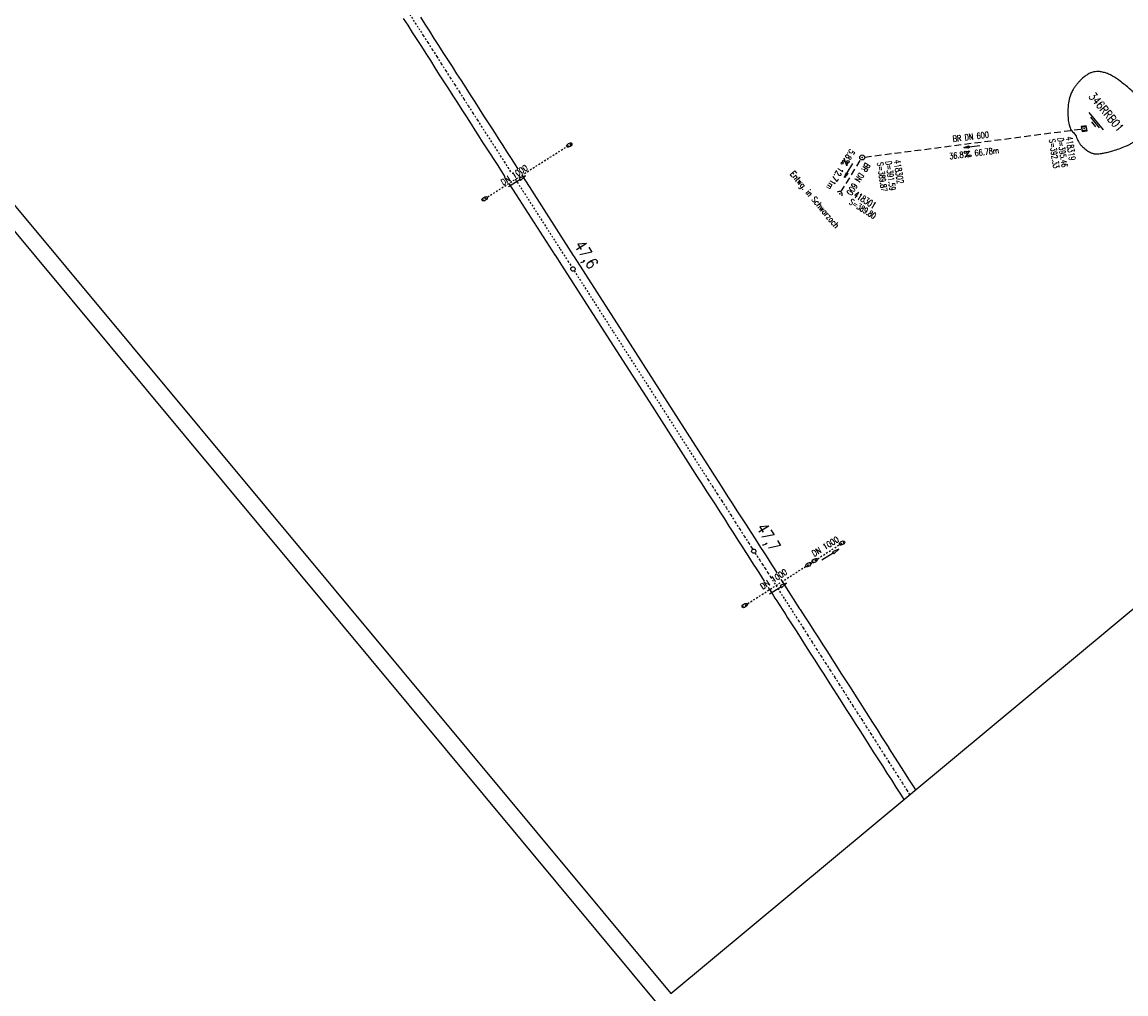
# Model space of a CAD drawing. Extents: x 448150 to 449332, y 437108 to 438384.
# Tile 3 of 46: x 448568 to 448897, y 437253 to 437543. Entities that reach past the tile are written whole.
import ezdxf
from ezdxf.enums import TextEntityAlignment as Align

# ---------------------------------------------------------------- set-up
doc = ezdxf.new("R2010")
doc.units = 0
doc.header["$LTSCALE"] = 2
doc.header["$MEASUREMENT"] = 0
for name, pattern in [('ACAD_ISO10W100W', [0.5, 0.25, -0.25]), ('AUSGEZOGEN', [0]), ('GESTRICH-X2', [1.5, 1, -0.5]), ('STRICHLINIEX2', [0.5, 0.25, -0.25]), ('STRICHPT-X3', [3, 1.5, -0.75, 0, -0.75])]:
    doc.linetypes.add(name, pattern=pattern)
doc.layers.get('0').update_dxf_attribs({"linetype": 'AUSGEZOGEN'})
for name, color, linetype in [('ACHSE', 250, 'STRICHPT-X3'), ('Bahnachse', 7, 'CONTINUOUS'), ('Durchlässe', 15, 'CONTINUOUS'), ('FBR', 8, 'CONTINUOUS'), ('Gleisachsen', 7, 'CONTINUOUS'), ('KANAL', 7, 'GESTRICH-X2'), ('PFEIL', 7, 'CONTINUOUS'), ('Planeinteilung', 6, 'CONTINUOUS'), ('RAHMEN', 250, 'AUSGEZOGEN'), ('RRB', 4, 'AUSGEZOGEN'), ('SCHACHTNR', 6, 'CONTINUOUS'), ('SCHLITZRINNE', 8, 'AUSGEZOGEN'), ('SCHRIFT', 7, 'AUSGEZOGEN'), ('SCHSYMBOL', 7, 'AUSGEZOGEN'), ('TEXTO', 4, 'CONTINUOUS'), ('TEXTU', 4, 'CONTINUOUS'), ('Wegdurchlässe', 15, 'CONTINUOUS')]:
    doc.layers.add(name, color=color, linetype=linetype)
doc.styles.add('ROMANS', font='romans.shx', dxfattribs={"width": 0.8})

# ---------------------------------------------------------------- blocks, each defined once
blk = doc.blocks.new('PFEIL2')
at = {"color": 0}
for p, q in [((0.88, 0), (-2.4, -0.01)), ((0.88, -0.27), (0.88, 0.28)), ((0.88, 0.28), (2.43, 0.01)), ((0.91, 0.27), (0.88, 0.26)), ((0.97, 0.26), (0.88, 0.25)), ((1.02, 0.25), (0.88, 0.23)), ((1.07, 0.24), (0.88, 0.21)), ((1.13, 0.23), (0.88, 0.19)), ((1.18, 0.22), (0.88, 0.17)), ((1.24, 0.21), (0.88, 0.15)), ((1.29, 0.21), (0.88, 0.14)), ((1.34, 0.2), (0.88, 0.12)), ((1.4, 0.19), (0.88, 0.1)), ((1.45, 0.18), (0.88, 0.08)), ((1.51, 0.17), (0.88, 0.06)), ((1.56, 0.16), (0.88, 0.04)), ((1.61, 0.15), (0.88, 0.02)), ((1.67, 0.14), (0.88, 0.01)), ((1.72, 0.13), (0.88, -0.01)), ((1.78, 0.12), (0.88, -0.03)), ((1.83, 0.11), (0.88, -0.05)), ((1.88, 0.1), (0.88, -0.07)), ((1.94, 0.09), (0.88, -0.09)), ((2.05, 0.08), (0.88, -0.12)), ((1.99, 0.08), (0.88, -0.11)), ((2.1, 0.07), (0.88, -0.14)), ((2.15, 0.06), (0.88, -0.16)), ((2.21, 0.05), (0.88, -0.18)), ((2.26, 0.04), (0.88, -0.2)), ((2.32, 0.03), (0.88, -0.22)), ((2.37, 0.02), (0.88, -0.23)), ((2.42, 0.01), (0.88, -0.25)), ((2.43, 0.01), (0.88, -0.27))]:
    blk.add_line(p, q, dxfattribs=at)
blk = doc.blocks.new('20')
blk.add_lwpolyline([(-0.75, -0.75), (0.75, -0.75), (0.75, 0.75), (-0.75, 0.75)], close=True)
blk.add_circle((0, 0), 0.676)
blk.add_point((0, 0))
blk = doc.blocks.new('PROM')
blk.add_line((1.57, 1.82), (0.02, 0.02))
for centre, radius in [((0.32, 1.51), 0.317), ((0.94, 0.29), 0.283), ((1.64, 0.29), 0.283)]:
    blk.add_circle(centre, radius)
blk.add_arc((0.99, 2.68), 1.03, 239.1414, 303.3549)
blk = doc.blocks.new('WASSER2')
at = {"layer": 'TEXTU'}
for p, q in [((-3.34, 0.01), (3.36, 0.01)), ((-1.9, -0.54), (2.16, -0.54)), ((-0.7, -1.16), (1.24, -1.16))]:
    blk.add_line(p, q, dxfattribs=at)
blk = doc.blocks.new('1135594')
blk.add_line((0, 0), (1135, 0))
at = {"layer": 'RAHMEN'}
for p, q in [((950, 5), (950, 589)), ((25, 5), (950, 5))]:
    blk.add_line(p, q, dxfattribs=at)
blk = doc.blocks.new('GST')
at = {"color": 0}
blk.add_circle((0, 0), 0.75, dxfattribs=at)
blk.add_point((0, 0), dxfattribs=at)
blk = doc.blocks.new('10')
blk.add_blockref('GST', (0, 0))
blk = doc.blocks.new('40')
at = {"color": 0}
blk.add_arc((0.02, 0.31), 0.91, 192.5363, 347.4637, dxfattribs=at)
blk.add_point((0, 0), dxfattribs=at)

msp = doc.modelspace()

# ---------------------------------------------------------------- hatches: boundary and pattern name
at = {"layer": 'SCHLITZRINNE'}
h = msp.add_hatch(dxfattribs=at)
h.set_pattern_fill('_USER', color=256, scale=1.5, angle=45, style=0, pattern_type=0)
h.set_pattern_definition([(0.19809, (448696.2442, 437758.0261), (-0.005186, 1.499991), [])])
edge = h.paths.add_edge_path()
edge.add_arc((450103.94, 439168.64), 1992.85, 225.25393, 225.3265)
edge.add_arc((450104.38, 439169.08), 1993.47, 225.3265, 225.68551)
edge.add_arc((450114.11, 439179.05), 2007.4, 225.68551, 226.04327)
edge.add_arc((450116.37, 439181.4), 2010.66, 226.04327, 226.40034)
edge.add_arc((450108.35, 439172.97), 1999.02, 226.40034, 226.75845)
edge.add_arc((450107.36, 439171.92), 1997.58, 226.75845, 227.1169)
edge.add_arc((450114.22, 439179.31), 2007.66, 227.1169, 227.47445)
edge.add_arc((450112.04, 439176.93), 2004.44, 227.47445, 227.83238)
edge.add_arc((450107.82, 439172.27), 1998.16, 227.83238, 228.19088)
edge.add_arc((450107.66, 439172.09), 1997.92, 228.19088, 228.54975)
edge.add_arc((450107.03, 439171.38), 1996.96, 228.54975, 228.9087)
edge.add_arc((450111.57, 439176.59), 2003.87, 228.9087, 229.26596)
edge.add_arc((450119.09, 439185.32), 2015.39, 229.26596, 229.6222)
edge.add_arc((450115.13, 439180.66), 2009.28, 229.6222, 229.97992)
edge.add_arc((450101.81, 439164.79), 1988.56, 229.97992, 230.3395)
edge.add_arc((450135.91, 439205.92), 2041.98, 230.3395, 230.69914)
edge.add_arc((450015.79, 439059.17), 1852.34, 230.69914, 231.07675)
edge.add_arc((450440.04, 439584.51), 2527.6, 231.07675, 231.41321)
edge.add_arc((449605.18, 438538.21), 1189.04, 231.41321, 231.90377)
edge.add_arc((451876.6, 441435.45), 4870.53, 231.90377, 232.05412)
edge.add_arc((449764.39, 438726.67), 1435.57, 232.05412, 232.33105)
edge.add_arc((663048.57, 714993.47), 350453.47, 232.3310515, 232.3318237)
edge.add_arc((452105.71, 441751.77), 5260.88, 232.33184, 232.33814)
edge.add_arc((1083717.78, 1260087.56), 1038995.51, 232.33813988, 232.33882921)
edge.add_arc((362297.75, 325361.77), 141749.67, 52.3359582, 52.3410109, ccw=False)
edge.add_arc((130991.07, 25697.41), 520301.52, 52.3345817, 52.3359582, ccw=False)
edge.add_arc((597397.74, 629905.02), 242982.19, 232.3337962, 232.3367437)
edge.add_arc((1091510.3, 1270060.01), 1051651.24, 232.33674373, 232.33742474)
edge.add_arc((63904.41, -61307.14), 630166.93, 52.33651599, 52.33765249, ccw=False)
edge.add_line((448950.68, 437541.27), (448965.93, 437529.5))
edge.add_arc((450103.94, 439168.64), 1993.35, 225.25393, 225.3265)
edge.add_arc((450104.38, 439169.08), 1993.97, 225.3265, 225.63581)
h = msp.add_hatch(dxfattribs=at)
h.set_pattern_fill('_USER', color=256, scale=1.5, angle=45, style=0, pattern_type=0)
h.set_pattern_definition([(5.43336, (448830.8072, 437635.437), (-0.142032, 1.4932605), [])])
edge = h.paths.add_edge_path()
edge.add_arc((450115.13, 439180.66), 2009.78, 229.70284, 229.97992)
edge.add_arc((450101.81, 439164.79), 1989.06, 229.97992, 230.3395)
edge.add_arc((450135.91, 439205.92), 2042.48, 230.3395, 230.69914)
edge.add_arc((450015.79, 439059.17), 1852.84, 230.69914, 231.07675)
edge.add_arc((450440.04, 439584.51), 2528.1, 231.07675, 231.21142)
edge.add_arc((450103.94, 439168.64), 1992.85, 225.25393, 225.3265)
edge.add_arc((450104.38, 439169.08), 1993.47, 225.3265, 225.68551)
edge.add_arc((450114.11, 439179.05), 2007.4, 225.68551, 226.04327)
edge.add_arc((450116.37, 439181.4), 2010.66, 226.04327, 226.40034)
edge.add_arc((450108.35, 439172.97), 1999.02, 226.40034, 226.75845)
edge.add_arc((450107.36, 439171.92), 1997.58, 226.75845, 227.1169)
edge.add_arc((450114.22, 439179.31), 2007.66, 227.1169, 227.47445)
edge.add_arc((450112.04, 439176.93), 2004.44, 227.47445, 227.83238)
edge.add_arc((450107.82, 439172.27), 1998.16, 227.83238, 228.19088)
edge.add_arc((450107.66, 439172.09), 1997.92, 228.19088, 228.54975)
edge.add_arc((450107.03, 439171.38), 1996.96, 228.54975, 228.9087)
edge.add_arc((450111.57, 439176.59), 2003.87, 228.9087, 229.26596)
edge.add_arc((450119.09, 439185.32), 2015.39, 229.26596, 229.6222)
edge.add_arc((450115.13, 439180.66), 2009.28, 229.6222, 229.97992)
edge.add_arc((450101.81, 439164.79), 1988.56, 229.97992, 230.3395)
edge.add_arc((450135.91, 439205.92), 2041.98, 230.3395, 230.69914)
edge.add_arc((450015.79, 439059.17), 1852.34, 230.69914, 231.07675)
edge.add_arc((450440.04, 439584.51), 2527.6, 231.07675, 231.41321)
edge.add_arc((449605.18, 438538.21), 1189.04, 231.41321, 231.90377)
edge.add_arc((451876.6, 441435.45), 4870.53, 231.90377, 232.05412)
edge.add_arc((449764.39, 438726.67), 1435.57, 232.05412, 232.33105)
edge.add_arc((663048.57, 714993.47), 350453.47, 232.3310515, 232.3318237)
edge.add_arc((452105.71, 441751.77), 5260.88, 232.33184, 232.33814)
edge.add_arc((1083717.78, 1260087.56), 1038995.51, 232.33813988, 232.33882921)
edge.add_arc((362297.75, 325361.77), 141749.67, 52.3359582, 52.3410109, ccw=False)
edge.add_arc((130991.07, 25697.41), 520301.52, 52.3345817, 52.3359582, ccw=False)
edge.add_arc((597397.74, 629905.02), 242982.19, 232.3337962, 232.3367437)
edge.add_arc((1091510.3, 1270060.01), 1051651.24, 232.33674373, 232.33742474)
edge.add_arc((63904.41, -61307.14), 630166.93, 52.33651599, 52.33765249, ccw=False)
edge.add_line((448950.68, 437541.27), (448965.93, 437529.5))

# ---------------------------------------------------------------- linework, layer by layer
at = {"layer": 'ACHSE'}
for points in [[(448892.53, 437588.68, 0.000003), (448902.42, 437581.04, -0.000022), (448912.32, 437573.41, -0.000006), (448922.22, 437565.77, 0.000013), (448932.11, 437558.13, 0.000003), (448942.01, 437550.49, -0.000005), (448951.9, 437542.85, -0.000002), (448981.59, 437519.94, 0.000001), (449011.27, 437497.03, 0), (449049.14, 437467.8, 0), (449090.43, 437435.92, 0.000002), (449130.01, 437405.37, -0.000003), (449169.59, 437374.82, -0.000001), (449183.7, 437363.93, 0.000004)], [(448888.34, 437591.92, 0.000003), (448892.07, 437589.03, 0.000028)]]:
    msp.add_lwpolyline(points, format="xyb", dxfattribs=at)
at = {"layer": 'Bahnachse', "linetype": 'ACAD_ISO10W100W'}
for p, q in [((448683.41, 437545.22), (448685.08, 437542.63)), ((448685.08, 437542.63), (448686.1, 437541.04)), ((448686.1, 437541.04), (448687.46, 437538.92)), ((448687.46, 437538.92), (448688.82, 437536.81)), ((448688.82, 437536.81), (448690.15, 437534.74)), ((448690.15, 437534.74), (448691.51, 437532.63)), ((448691.51, 437532.63), (448692.82, 437530.49)), ((448692.82, 437530.49), (448694.18, 437528.38)), ((448694.18, 437528.38), (448695.51, 437526.31)), ((448695.51, 437526.31), (448696.87, 437524.19)), ((448696.87, 437524.19), (448698.23, 437522.08)), ((448698.23, 437522.08), (448699.59, 437519.96)), ((448699.59, 437519.96), (448700.92, 437517.89)), ((448700.92, 437517.89), (448702.28, 437515.78)), ((448702.28, 437515.78), (448703.64, 437513.67)), ((448703.64, 437513.67), (448704.77, 437511.89)), ((448704.77, 437511.89), (448705.9, 437510.11)), ((448705.9, 437510.11), (448707.01, 437508.37)), ((448707.01, 437508.37), (448708.19, 437506.61)), ((448708.19, 437506.61), (448709.32, 437504.83)), ((448709.32, 437504.83), (448710.45, 437503.05)), ((448710.45, 437503.05), (448711.58, 437501.27)), ((448711.58, 437501.27), (448712.69, 437499.54)), ((448712.69, 437499.54), (448713.72, 437497.92)), ((448714.93, 437496.01), (448714.95, 437495.98)), ((448714.95, 437495.98), (448717.13, 437492.59)), ((448717.13, 437492.59), (448728.3, 437475.17)), ((448728.3, 437475.17), (448730.63, 437471.58)), ((448730.63, 437471.58), (448731.76, 437469.81)), ((448732.46, 437468.72), (448738.34, 437459.54)), ((448738.34, 437459.54), (448744.12, 437450.51)), ((448744.12, 437450.51), (448757.62, 437429.5)), ((448757.62, 437429.5), (448771.11, 437408.43)), ((448771.11, 437408.43), (448772.47, 437406.31)), ((448772.47, 437406.31), (448773.8, 437404.24)), ((448773.8, 437404.24), (448775.16, 437402.13)), ((448775.16, 437402.13), (448776.52, 437400.02)), ((448776.52, 437400.02), (448777.88, 437397.9)), ((448777.88, 437397.9), (448779.21, 437395.83)), ((448779.21, 437395.83), (448780.53, 437393.7)), ((448780.53, 437393.7), (448781.88, 437391.58)), ((448781.88, 437391.58), (448783.24, 437389.47)), ((448783.24, 437389.47), (448784.58, 437387.4)), ((448784.58, 437387.4), (448785.39, 437386.13)), ((448785.39, 437386.13), (448785.74, 437385.59)), ((448786.44, 437384.5), (448787.02, 437383.59)), ((448787.02, 437383.59), (448787.83, 437382.33)), ((448787.83, 437382.33), (448788.65, 437381.06)), ((448788.65, 437381.06), (448789.44, 437379.83)), ((448789.44, 437379.83), (448790.26, 437378.56)), ((448790.26, 437378.56), (448791.07, 437377.3)), ((448791.07, 437377.3), (448791.08, 437377.28)), ((448791.07, 437377.3), (448793.22, 437373.9)), ((448793.22, 437373.9), (448793.76, 437373.06)), ((448793.76, 437373.06), (448794.3, 437372.21)), ((448794.3, 437372.21), (448794.85, 437371.37)), ((448794.85, 437371.37), (448795.37, 437370.57)), ((448795.37, 437370.57), (448795.91, 437369.72)), ((448795.91, 437369.72), (448796.45, 437368.88)), ((448796.45, 437368.88), (448797, 437368.03)), ((448797, 437368.03), (448797.54, 437367.18)), ((448797.54, 437367.18), (448798.08, 437366.34)), ((448798.08, 437366.34), (448799.44, 437364.22)), ((448799.44, 437364.22), (448800.8, 437362.11)), ((448800.8, 437362.11), (448802.09, 437360.02)), ((448802.09, 437360.02), (448803.45, 437357.9)), ((448803.45, 437357.9), (448804.8, 437355.79)), ((448804.8, 437355.79), (448806.16, 437353.68)), ((448806.16, 437353.68), (448807.5, 437351.61)), ((448807.5, 437351.61), (448808.85, 437349.49)), ((448808.85, 437349.49), (448810.21, 437347.38)), ((448810.21, 437347.38), (448811.57, 437345.27)), ((448811.57, 437345.27), (448812.9, 437343.2)), ((448812.9, 437343.2), (448814.22, 437341.06)), ((448814.22, 437341.06), (448815.57, 437338.94)), ((448815.57, 437338.94), (448816.93, 437336.83)), ((448816.93, 437336.83), (448818.27, 437334.76)), ((448818.27, 437334.76), (448819.63, 437332.65)), ((448819.63, 437332.65), (448820.98, 437330.53)), ((448820.98, 437330.53), (448822.34, 437328.42)), ((448822.34, 437328.42), (448823.63, 437326.33)), ((448823.63, 437326.33), (448824.99, 437324.21)), ((448824.99, 437324.21), (448826.35, 437322.1)), ((448826.35, 437322.1), (448827.7, 437319.99)), ((448827.7, 437319.99), (448829.04, 437317.92)), ((448829.04, 437317.92), (448830.4, 437315.8)), ((448830.4, 437315.8), (448831.71, 437313.66)), ((448831.71, 437313.66), (448832.55, 437312.36))]:
    msp.add_line(p, q, dxfattribs=at)
at = {"layer": 'Bahnachse', "linetype": 'Continuous'}
for centre, start_param, end_param in [((448732.11, 437469.26), 4.476415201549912, 10.7596005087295), ((448786.06, 437385.03), 4.476415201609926, 10.75960050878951)]:
    msp.add_ellipse(centre, major_axis=(0.46, 0.46), ratio=1, start_param=start_param, end_param=end_param, dxfattribs=at)
at = {"layer": 'Durchlässe', "linetype": 'STRICHLINIEX2'}
for p, q in [((448705, 437489.7), (448731.78, 437506.72)), ((448782.6, 437368.32), (448803.13, 437381.5))]:
    msp.add_line(p, q, dxfattribs=at)
at = {"layer": 'Durchlässe', "linetype": 'Continuous'}
for p, q in [((448712.91, 437493.84), (448716.29, 437495.99)), ((448717.97, 437497.06), (448716.07, 437496.33)), ((448716.07, 437496.33), (448716.5, 437495.65)), ((448716.5, 437495.65), (448717.97, 437497.06)), ((448790.76, 437372.27), (448794.14, 437374.42)), ((448795.82, 437375.5), (448793.92, 437374.76)), ((448793.92, 437374.76), (448794.35, 437374.09)), ((448794.35, 437374.09), (448795.82, 437375.5))]:
    msp.add_line(p, q, dxfattribs=at)
msp.add_ellipse((448731.02, 437506.24), major_axis=(0.76, 0.483), ratio=0.555549, start_param=3.141593, end_param=9.424778, dxfattribs=at)
for centre, major_axis, ratio in [((448705.76, 437490.19), (0.76, 0.483), 0.555549), ((448802.37, 437381.01), (0.757, 0.486), 0.555556), ((448804.22, 437382.2), (0.757, 0.486), 0.555556), ((448783.36, 437368.8), (0.757, 0.486), 0.555556)]:
    msp.add_ellipse(centre, major_axis=major_axis, ratio=ratio, dxfattribs=at)
at = {"layer": 'FBR'}
for points in [[(448893.75, 437590.26, 0.000003), (448903.65, 437582.63, -0.000022), (448913.54, 437574.99, -0.000006), (448923.44, 437567.35, 0.000013), (448933.33, 437559.71, 0.000003), (448943.23, 437552.07, -0.000005), (448953.12, 437544.44, -0.000002), (448982.81, 437521.52), (449012.49, 437498.61), (449035.23, 437481.06), (449050.36, 437469.38), (449091.65, 437437.51, 0.000002), (449131.24, 437406.96, -0.000003), (449170.82, 437376.41, -0.000001), (449185.28, 437365.24, -0.000001)], [(448881.99, 437575.03, 0.000003), (448891.88, 437567.39, -0.000022), (448901.78, 437559.75, -0.000006), (448911.67, 437552.11, 0.000013), (448921.57, 437544.47, 0.000003), (448931.46, 437536.84, -0.000005), (448941.36, 437529.2, -0.000002), (448971.05, 437506.29), (449000.73, 437483.37), (449002.07, 437482.34)], [(448889.56, 437593.5, 0.000003), (448893.29, 437590.62, 0.000028)], [(448877.76, 437578.29, 0.000003), (448881.53, 437575.38, 0.000028)], [(448834.23, 437657.34, 0.00017), (448835.27, 437656.47, 0.001569), (448844.76, 437648.55, 0.001569), (448854.56, 437640.48, 0.001647), (448863.94, 437632.85, 0.001468), (448875.41, 437623.64, 0.00214), (448883.33, 437617.38, 0.000657), (448893.31, 437609.57, 0.001208), (448898.76, 437605.35, 0.000003), (448902.46, 437602.49, 0.000028), (448902.92, 437602.14, 0.000003), (448912.81, 437594.5, -0.000022), (448922.71, 437586.86, -0.000006), (448932.6, 437579.22, 0.000013), (448942.5, 437571.59, 0.000003), (448952.39, 437563.95, -0.000005), (448962.29, 437556.31, -0.000002), (448991.97, 437533.4), (449021.66, 437510.48), (449047.05, 437490.89)]]:
    msp.add_lwpolyline(points, format="xyb", dxfattribs=at)
at = {"layer": 'Gleisachsen', "linetype": 'Continuous'}
for p, q in [((448681.48, 437544.04), (448682.82, 437541.97)), ((448682.82, 437541.97), (448684.18, 437539.86)), ((448686.65, 437544.37), (448687.94, 437542.28)), ((448687.94, 437542.28), (448689.29, 437540.17)), ((448684.18, 437539.86), (448685.53, 437537.75)), ((448689.29, 437540.17), (448690.65, 437538.05)), ((448685.53, 437537.75), (448686.89, 437535.63)), ((448686.89, 437535.63), (448688.23, 437533.56)), ((448690.65, 437538.05), (448692.01, 437535.94)), ((448692.01, 437535.94), (448693.34, 437533.87)), ((448688.23, 437533.56), (448689.58, 437531.45)), ((448693.34, 437533.87), (448694.7, 437531.75)), ((448694.7, 437531.75), (448696.06, 437529.64)), ((448689.58, 437531.45), (448690.9, 437529.31)), ((448690.9, 437529.31), (448692.25, 437527.2)), ((448696.06, 437529.64), (448697.42, 437527.53)), ((448692.25, 437527.2), (448693.59, 437525.13)), ((448693.59, 437525.13), (448694.95, 437523.01)), ((448697.42, 437527.53), (448698.75, 437525.46)), ((448698.75, 437525.46), (448700.11, 437523.34)), ((448694.95, 437523.01), (448696.3, 437520.9)), ((448700.11, 437523.34), (448701.47, 437521.23)), ((448696.3, 437520.9), (448697.66, 437518.79)), ((448697.66, 437518.79), (448699, 437516.72)), ((448701.47, 437521.23), (448702.83, 437519.12)), ((448702.83, 437519.12), (448704.16, 437517.05)), ((448699, 437516.72), (448700.36, 437514.6)), ((448704.16, 437517.05), (448705.47, 437514.91)), ((448700.36, 437514.6), (448701.71, 437512.49)), ((448701.71, 437512.49), (448702.84, 437510.71)), ((448705.47, 437514.91), (448706.65, 437513.15)), ((448706.65, 437513.15), (448707.78, 437511.37)), ((448702.84, 437510.71), (448703.98, 437508.93)), ((448703.98, 437508.93), (448705.08, 437507.19)), ((448707.78, 437511.37), (448708.89, 437509.64)), ((448708.89, 437509.64), (448710.02, 437507.85)), ((448705.08, 437507.19), (448706.26, 437505.43)), ((448706.26, 437505.43), (448707.39, 437503.65)), ((448710.02, 437507.85), (448711.15, 437506.07)), ((448711.15, 437506.07), (448712.28, 437504.29)), ((448707.39, 437503.65), (448708.52, 437501.87)), ((448712.28, 437504.29), (448713.46, 437502.54)), ((448713.46, 437502.54), (448714.57, 437500.8)), ((448708.52, 437501.87), (448709.66, 437500.09)), ((448709.66, 437500.09), (448710.76, 437498.36)), ((448714.57, 437500.8), (448715.7, 437499.02)), ((448710.76, 437498.36), (448711.79, 437496.74)), ((448716.83, 437497.24), (448719.01, 437493.86)), ((448713.02, 437494.8), (448713.03, 437494.8)), ((448713.03, 437494.8), (448715.2, 437491.41)), ((448719.01, 437493.86), (448732.17, 437473.29)), ((448715.2, 437491.41), (448726.81, 437473.31)), ((448726.83, 437473.32), (448728.71, 437470.41)), ((448732.18, 437473.3), (448732.47, 437472.83)), ((448732.47, 437472.83), (448746, 437451.78)), ((448728.71, 437470.41), (448742.2, 437449.33)), ((448742.2, 437449.33), (448755.71, 437428.33)), ((448746, 437451.78), (448759.47, 437430.75)), ((448759.47, 437430.75), (448772.95, 437409.67)), ((448755.71, 437428.33), (448769.19, 437407.25)), ((448769.19, 437407.25), (448770.55, 437405.14)), ((448772.95, 437409.67), (448774.31, 437407.56)), ((448774.31, 437407.56), (448775.65, 437405.49)), ((448770.55, 437405.14), (448771.89, 437403.07)), ((448775.65, 437405.49), (448777, 437403.38)), ((448777, 437403.38), (448778.36, 437401.26)), ((448771.89, 437403.07), (448773.24, 437400.96)), ((448773.24, 437400.96), (448774.6, 437398.84)), ((448778.36, 437401.26), (448779.72, 437399.15)), ((448774.6, 437398.84), (448775.96, 437396.73)), ((448775.96, 437396.73), (448777.29, 437394.66)), ((448779.72, 437399.15), (448781.05, 437397.08)), ((448781.05, 437397.08), (448782.41, 437394.96)), ((448777.29, 437394.66), (448778.61, 437392.52)), ((448782.41, 437394.96), (448783.77, 437392.85)), ((448778.61, 437392.52), (448779.96, 437390.41)), ((448779.96, 437390.41), (448781.32, 437388.29)), ((448783.77, 437392.85), (448785.13, 437390.74)), ((448785.13, 437390.74), (448786.46, 437388.67)), ((448781.32, 437388.29), (448782.66, 437386.22)), ((448786.46, 437388.67), (448787.28, 437387.4)), ((448787.28, 437387.4), (448788.09, 437386.13)), ((448782.66, 437386.22), (448783.47, 437384.96)), ((448783.47, 437384.96), (448784.29, 437383.69)), ((448784.29, 437383.69), (448785.1, 437382.42)), ((448788.09, 437386.13), (448788.91, 437384.86)), ((448788.91, 437384.86), (448789.72, 437383.59)), ((448789.72, 437383.59), (448790.54, 437382.33)), ((448785.1, 437382.42), (448785.92, 437381.15)), ((448785.92, 437381.15), (448786.73, 437379.88)), ((448790.54, 437382.33), (448791.35, 437381.06)), ((448791.35, 437381.06), (448792.14, 437379.83)), ((448786.73, 437379.88), (448787.52, 437378.66)), ((448787.52, 437378.66), (448788.34, 437377.39)), ((448788.34, 437377.39), (448789.15, 437376.12)), ((448792.14, 437379.83), (448792.96, 437378.56)), ((448792.96, 437378.56), (448793.01, 437378.47)), ((448789.15, 437376.12), (448789.16, 437376.11)), ((448790.31, 437374.31), (448790.78, 437373.58)), ((448790.75, 437373.58), (448791.3, 437372.73)), ((448790.78, 437373.58), (448790.78, 437373.58)), ((448794.13, 437376.65), (448794.54, 437376.01)), ((448794.54, 437376.01), (448794.56, 437375.98)), ((448794.54, 437376.01), (448799.72, 437367.87)), ((448791.3, 437372.73), (448791.84, 437371.88)), ((448791.84, 437371.88), (448792.38, 437371.04)), ((448792.38, 437371.04), (448792.93, 437370.19)), ((448792.93, 437370.19), (448793.45, 437369.39)), ((448793.45, 437369.39), (448793.99, 437368.55)), ((448793.99, 437368.55), (448794.53, 437367.7)), ((448794.53, 437367.7), (448795.08, 437366.86)), ((448799.72, 437367.87), (448799.92, 437367.58)), ((448799.92, 437367.58), (448801.28, 437365.47)), ((448795.08, 437366.86), (448795.62, 437366.01)), ((448795.62, 437366.01), (448796.16, 437365.16)), ((448796.16, 437365.16), (448797.52, 437363.05)), ((448801.28, 437365.47), (448802.64, 437363.36)), ((448797.52, 437363.05), (448798.88, 437360.94)), ((448798.88, 437360.94), (448800.17, 437358.84)), ((448802.64, 437363.36), (448803.97, 437361.29)), ((448803.97, 437361.29), (448805.33, 437359.17)), ((448800.17, 437358.84), (448801.53, 437356.73)), ((448805.33, 437359.17), (448806.69, 437357.06)), ((448806.69, 437357.06), (448808.05, 437354.95)), ((448801.53, 437356.73), (448802.88, 437354.62)), ((448802.88, 437354.62), (448804.24, 437352.5)), ((448808.05, 437354.95), (448809.38, 437352.88)), ((448804.24, 437352.5), (448805.58, 437350.43)), ((448809.38, 437352.88), (448810.69, 437350.74)), ((448810.69, 437350.74), (448812.05, 437348.63)), ((448805.58, 437350.43), (448806.93, 437348.32)), ((448806.93, 437348.32), (448808.29, 437346.2)), ((448812.05, 437348.63), (448813.41, 437346.51)), ((448808.29, 437346.2), (448809.65, 437344.09)), ((448809.65, 437344.09), (448810.98, 437342.02)), ((448813.41, 437346.51), (448814.77, 437344.4)), ((448814.77, 437344.4), (448816.1, 437342.33)), ((448810.98, 437342.02), (448812.3, 437339.88)), ((448816.1, 437342.33), (448817.46, 437340.21)), ((448812.3, 437339.88), (448813.66, 437337.77)), ((448813.66, 437337.77), (448815.01, 437335.66)), ((448817.46, 437340.21), (448817.71, 437339.84)), ((448817.71, 437339.84), (448821.47, 437333.89)), ((448815.01, 437335.66), (448816.35, 437333.59)), ((448816.35, 437333.59), (448817.71, 437331.47)), ((448817.71, 437331.47), (448819.06, 437329.36)), ((448821.47, 437333.89), (448822.82, 437331.78)), ((448822.82, 437331.78), (448824.18, 437329.67)), ((448819.06, 437329.36), (448820.42, 437327.24)), ((448824.18, 437329.67), (448825.54, 437327.55)), ((448825.54, 437327.55), (448826.31, 437326.37)), ((448820.42, 437327.24), (448821.71, 437325.15)), ((448821.71, 437325.15), (448823.07, 437323.04)), ((448826.26, 437326.34), (448830.9, 437319.12)), ((448823.07, 437323.04), (448824.43, 437320.92)), ((448824.43, 437320.92), (448825.78, 437318.81)), ((448825.78, 437318.81), (448827.12, 437316.74)), ((448830.9, 437319.12), (448832.26, 437317)), ((448827.12, 437316.74), (448828.48, 437314.63)), ((448828.48, 437314.63), (448829.79, 437312.49)), ((448832.26, 437317), (448833.6, 437314.93)), ((448833.6, 437314.93), (448834.31, 437313.82)), ((448829.79, 437312.49), (448830.81, 437310.91))]:
    msp.add_line(p, q, dxfattribs=at)
at = {"layer": 'KANAL'}
for p, q in [((448819.16, 437502.63), (448883.96, 437511.03)), ((448812.03, 437492.24), (448818.02, 437501.89))]:
    msp.add_line(p, q, dxfattribs=at)
at = {"layer": 'RRB', "flags": 128}
msp.add_lwpolyline([(448888.02, 437503.62, 0.023301), (448888.58, 437503.62, 0.016789), (448889.36, 437503.67, 0.020489), (448890.39, 437503.82, 0.015473), (448891.74, 437504.12, 0.004976), (448892.43, 437504.31, 0.004424), (448893.2, 437504.53, 0.014755), (448895.03, 437505.13, 0.013874), (448896.94, 437505.87, 0.012041), (448897.51, 437506.13, 0.008324), (448898.32, 437506.54, 0.035131), (448899.25, 437507.11, 0.026357), (448900.38, 437508.02, 0.039968), (448901.29, 437508.97, 0.039367), (448902.04, 437510.06, 0.024787), (448902.48, 437510.92, 0.02915), (448902.78, 437511.69, 0.032026), (448903.03, 437512.72, 0.025152), (448903.21, 437514.05, 0.027073), (448903.24, 437515.01, 0.022582), (448903.15, 437516.15, 0.053417), (448902.8, 437517.69, 0.067987), (448902.24, 437518.8, 0.025223), (448901.49, 437519.78, 0.021924), (448900.52, 437520.82, 0.007878), (448899.55, 437521.75, 0.005718), (448898.18, 437523, 0.021462), (448895.38, 437525.27, 0.027598), (448893.03, 437526.82, 0.028472), (448891.84, 437527.43, 0.032136), (448890.72, 437527.84, 0.039678), (448889.48, 437528.1, 0.044419), (448888.35, 437528.15, 0.029359), (448887.53, 437528.06, 0.038951), (448886.93, 437527.9, 0.040126), (448886.06, 437527.54, 0.035483), (448885.16, 437526.98, 0.019125), (448884.15, 437526.19, 0.027029), (448883.49, 437525.57, 0.011474), (448882.88, 437524.9, 0.011497), (448882.3, 437524.2, 0.016337), (448881.72, 437523.41, 0.015759), (448881.17, 437522.55, 0.033936), (448880.86, 437521.95, 0.019067), (448880.43, 437520.83, 0.045081), (448879.95, 437518.87, 0.03487), (448879.75, 437516.28, 0.012873), (448879.77, 437515.18, 0.012249), (448879.84, 437514.03, 0.036032), (448880.13, 437512.3, 0.046402), (448880.57, 437511.01, 0.115997), (448881.39, 437509.93, -0.115903), (448882.21, 437508.85, -0.027754), (448882.51, 437508.09, 0.041488), (448882.72, 437507.58, 0.014393), (448883.08, 437506.93, 0.027022), (448883.3, 437506.6, 0.020701), (448883.61, 437506.22, 0.021304), (448883.94, 437505.88, 0.013988), (448884.37, 437505.49, 0.012783), (448884.86, 437505.09, 0.012158), (448885.35, 437504.74, 0.010376), (448885.94, 437504.35, 0.020619), (448886.52, 437504.01, 0.03139), (448886.92, 437503.83, 0.027408), (448887.31, 437503.71, 0.032117), (448887.64, 437503.65, 0.008531), (448887.82, 437503.63, 0.007195)], format="xyb", close=True, dxfattribs=at)
at = {"layer": 'SCHLITZRINNE'}
for points in [[(448891.31, 437587.1, 0.000003), (448901.2, 437579.46, -0.000022), (448911.1, 437571.82, -0.000006), (448920.99, 437564.18, 0.000013), (448930.89, 437556.55, 0.000003), (448940.78, 437548.91, -0.000005), (448950.68, 437541.27, -0.000001), (448965.93, 437529.5, 0.000001)], [(448887.11, 437590.34, 0.000003), (448890.85, 437587.45, 0.000028)]]:
    msp.add_lwpolyline(points, format="xyb", dxfattribs=at)
at = {"layer": 'Wegdurchlässe', "linetype": 'STRICHLINIEX2'}
msp.add_line((448803.46, 437381.71), (448813.16, 437387.94), dxfattribs=at)
at = {"layer": 'Wegdurchlässe', "linetype": 'Continuous'}
for p, q in [((448806.33, 437382.42), (448809.71, 437384.54)), ((448811.41, 437385.61), (448809.5, 437384.88)), ((448809.5, 437384.88), (448809.71, 437384.54)), ((448809.71, 437384.54), (448809.93, 437384.2)), ((448809.93, 437384.2), (448811.41, 437385.61))]:
    msp.add_line(p, q, dxfattribs=at)
msp.add_ellipse((448812.4, 437387.45), major_axis=(0.757, 0.486), ratio=0.555556, dxfattribs=at)

# ---------------------------------------------------------------- block references
at = {"layer": 'PFEIL'}
for p, rotation in [((448851.15, 437505.81), 186.9940179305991), ((448814.38, 437498.64), 238.0064498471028)]:
    msp.add_blockref('PFEIL2', p, dxfattribs=dict(at, rotation=rotation))
at = {"layer": 'Planeinteilung', "linetype": 'Continuous', "rotation": 309.7713901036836}
msp.add_blockref('1135594', (448149.7, 437980.02), dxfattribs=at)
at = {"layer": 'RRB', "rotation": 309.8165316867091}
msp.add_blockref('WASSER2', (448888.13, 437513.39), dxfattribs=at)
at = {"layer": 'SCHSYMBOL'}
for name, p, rotation in [('20', (448884.63, 437511.12), 9.236944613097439), ('40', (448811.75, 437491.71), 144.194245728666)]:
    msp.add_blockref(name, p, dxfattribs=dict(at, rotation=rotation))
msp.add_blockref('10', (448818.41, 437502.53), dxfattribs=at)
at = {"layer": 'TEXTU'}
for p, rotation in [((448813.06, 437502.34), 238.0064498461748), ((448849.03, 437502.53), 6.994017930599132)]:
    msp.add_blockref('PROM', p, dxfattribs=dict(at, rotation=rotation))

# ---------------------------------------------------------------- texts
at = {"layer": 'Bahnachse', "linetype": 'Continuous', "style": 'ROMANS', "oblique": 360, "width": 0.8334}
for s, p in [('47,6', (448732.36, 437476.37)), ('47,7', (448786.69, 437392.05))]:
    msp.add_text(s, height=3.5, rotation=301.4797, dxfattribs=at).set_placement(p)
at = {"layer": 'Durchlässe', "linetype": 'Continuous', "style": 'ROMANS', "oblique": 360, "width": 0.8334}
for p in [(448711.32, 437494.15), (448788.7, 437373.52)]:
    msp.add_text('DN 1000', height=1.8, rotation=32.4797, dxfattribs=at).set_placement(p)
at = {"layer": 'RRB', "style": 'ROMANS', "width": 0.8}
msp.add_text('346RRB01', height=2.5, rotation=309.7714, dxfattribs=at).set_placement((448885.78, 437520.68))
at = {"layer": 'SCHACHTNR', "style": 'ROMANS'}
for s, height, rotation, width, p in [('418319', 2, 278.3348, 0.7, (448879.11, 437508.63)), ('S=392.33', 1.8, 278.3348, 0.6, (448874.15, 437507.91)), ('D=395.46', 1.8, 278.3348, 0.6, (448876.64, 437508.28)), ('S=389.87', 1.8, 278.3348, 0.6, (448822.84, 437500.96)), ('D=391.59', 1.8, 278.3348, 0.6, (448825.33, 437501.33)), ('418302', 2, 278.3348, 0.7, (448827.8, 437501.68)), ('418301', 2, 328.0607, 0.7, (448815.65, 437490.91)), ('S=389.80', 1.8, 328.0607, 0.6, (448814.33, 437488.77))]:
    msp.add_text(s, height=height, rotation=rotation, dxfattribs=dict(at, width=width)).set_placement(p)
at = {"layer": 'SCHRIFT', "style": 'ROMANS', "width": 0.8}
msp.add_text('Entwg. in Schwarzach', height=1.8, rotation=309.7714, dxfattribs=at).set_placement((448796.8, 437497.54))
at = {"layer": 'TEXTO', "style": 'ROMANS', "width": 0.75}
for rotation, p in [(6.994, (448850.9, 437507.81)), (238.0064, (448816.52, 437496.55))]:
    msp.add_text('BR DN 600', height=1.8, rotation=rotation, dxfattribs=at).set_placement(p, align=Align.CENTER)
at = {"layer": 'TEXTU', "style": 'ROMANS', "width": 0.75}
for s, rotation, p in [('66.78m', 6.994, (448852.01, 437502.9)), ('5.8', 238.0064, (448814.81, 437505.18)), ('36.8', 6.994, (448844.49, 437501.97)), ('12.71m', 238.0064, (448811.47, 437499.78))]:
    msp.add_text(s, height=1.8, rotation=rotation, dxfattribs=at).set_placement(p)
at = {"layer": 'Wegdurchlässe', "linetype": 'Continuous', "style": 'ROMANS', "oblique": 360, "width": 0.8334}
msp.add_text('DN 1000', height=1.8, rotation=31.4797, dxfattribs=at).set_placement((448804.05, 437383.35))

doc.saveas('drawing.dxf')
